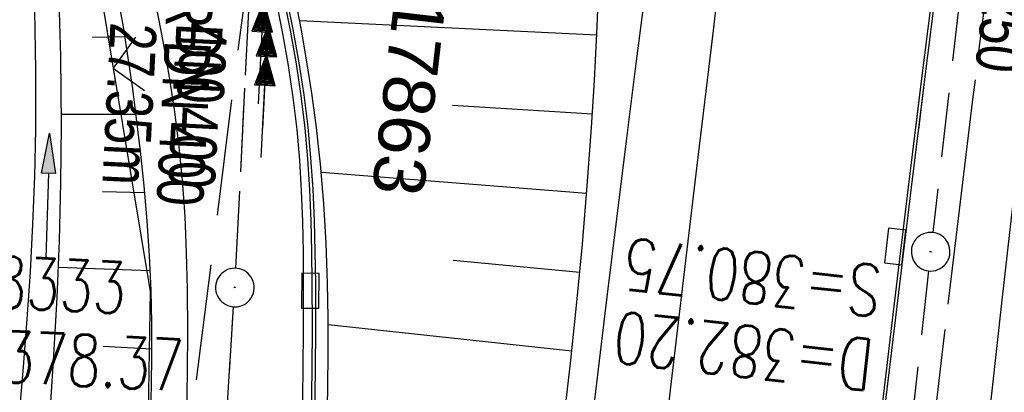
# Model space of a CAD drawing. Extents: x 508275 to 508667, y 447201 to 448341.
# Tile 22 of 33: x 508467 to 508505, y 448059 to 448073. Entities that reach past the tile are written whole.
import ezdxf
from ezdxf import colors
from ezdxf.entities.mleader import LeaderData, LeaderLine
from ezdxf.math import Vec2, Vec3

# ---------------------------------------------------------------- set-up
doc = ezdxf.new("R2010")
doc.units = 0
doc.header["$LTSCALE"] = 10
doc.header["$MEASUREMENT"] = 0
for name, pattern in [('ACAD_ISO16W100', [73, 15, -6.5, 15, -6.5, 15, -7, 1, -7]), ('ACHSE', [5.5, 4, -0.5, 0.5, -0.5]), ('AUSGEZOGEN', [0]), ('LT00', [0]), ('LT12', [0.4, 0.3, -0.1]), ('STRICHLINIE2', [0.375, 0.25, -0.125])]:
    doc.linetypes.add(name, pattern=pattern)
doc.layers.get('0').update_dxf_attribs({"linetype": 'LT00'})
for name, color, linetype in [('--EK_FBR', 250, 'LT00'), ('--EK_Halt-Pfeil', 4, 'LT00'), ('--EK_Haltung', 7, 'STRICHLINIE2'), ('--EK_Haltung-Text', 140, 'LT00'), ('--EK_Schacht-Text', 5, 'LT00'), ('--EL_Halt-Pfeil', 4, 'LT00'), ('--EL_Haltung', 182, 'STRICHLINIE2'), ('--EL_Haltung-Text', 182, 'LT00'), ('-AX-093', 35, 'ACHSE'), ('BAB-KABEL', 220, 'ACAD_ISO16W100'), ('DL', 182, 'LT12'), ('DL_PFEIL', 201, 'LT00'), ('DL_TEXT', 182, 'LT00'), ('FESTPKT_TEXT_A', 211, 'LT00'), ('PFEIL', 140, 'AUSGEZOGEN'), ('V125_AFBR_BAB', 250, 'LT00'), ('V125_H_BORD', 8, 'LT00'), ('V125_LD_MARK', 250, 'LT00'), ('V126_AFBR_BAB', 250, 'LT00'), ('V126_BOESCH', 250, 'LT00'), ('V126_BOSCHUNG', 250, 'LT00'), ('V126_GRABEN', 250, 'LT00'), ('V126_H_BORD', 8, 'LT00'), ('V126_KA_PRUF', 182, 'LT00'), ('V126_LD_MARK', 250, 'LT00'), ('V126_RINNE', 182, 'LT00'), ('V126_SINKK', 182, 'LT00'), ('V126_ZAUN', 40, 'LT00')]:
    doc.layers.add(name, color=color, linetype=linetype)
doc.styles.add('Haltungsbeschriftung', font='ARIAL.TTF', dxfattribs={"width": 0.75})
doc.styles.add('schachtbeschriftung', font='romans.shx', dxfattribs={"width": 0.75, "height": 2})
doc.styles.get("Standard").update_dxf_attribs({"font": 'ARIAL.TTF'})

# ---------------------------------------------------------------- blocks, each defined once
blk = doc.blocks.new('Pfreil3')
at = {"layer": 'PFEIL'}
blk.add_hatch(color=256, dxfattribs=at).paths.add_polyline_path([(-1.549, 0.273), (-1.549, -0.273), (0, 0)])
for p, q in [((-1.549, 0), (-4.831, 0)), ((-1.549, -0.273), (-1.549, 0.273)), ((-1.549, 0.273), (0, 0)), ((0, 0), (-1.549, -0.273))]:
    blk.add_line(p, q, dxfattribs=at)
blk = doc.blocks.new('_None')
blk = doc.blocks.new('SYMB0024')
at = {"color": 0, "linetype": 'ByBlock'}
for p, q in [((-0.5, 0.5), (0, 0)), ((0, 0), (0.5, 0.5))]:
    blk.add_line(p, q, dxfattribs=at)
blk = doc.blocks.new('SYMB0003')
at = {"color": 0, "linetype": 'ByBlock'}
for p, q in [((-0.015712, 0), (0.010166, 0.012015)), ((0, -0.021257), (-0.015712, 0)), ((0.010166, 0.012015), (0, -0.021257))]:
    blk.add_line(p, q, dxfattribs=at)
for points in [[(-0.031395, 0.499013), (-0.093691, 0.491144), (-0.154509, 0.475528), (-0.21289, 0.452414), (-0.267913, 0.422164), (-0.318712, 0.385257), (-0.364484, 0.342274), (-0.404509, 0.293893), (-0.438154, 0.240877), (-0.464888, 0.184062), (-0.484292, 0.124345), (-0.496058, 0.062667), (-0.5, 0)], [(0.5, 0), (0.496057, 0.062667), (0.484292, 0.124345), (0.464888, 0.184062), (0.438153, 0.240877), (0.404509, 0.293893), (0.364484, 0.342274), (0.318712, 0.385257), (0.267913, 0.422164), (0.21289, 0.452414), (0.154509, 0.475528), (0.093691, 0.491144), (0.031395, 0.499013), (-0.031395, 0.499013)], [(-0.5, 0), (-0.496058, -0.062667), (-0.484292, -0.124345), (-0.464888, -0.184062), (-0.438154, -0.240877), (-0.404509, -0.293893), (-0.364485, -0.342274), (-0.318712, -0.385257), (-0.267914, -0.422164), (-0.21289, -0.452414), (-0.154509, -0.475529), (-0.093691, -0.491144), (-0.031395, -0.499014), (0.031395, -0.499014)], [(0.031395, -0.499014), (0.093691, -0.491144), (0.154509, -0.475529), (0.21289, -0.452414), (0.267914, -0.422164), (0.318712, -0.385257), (0.364485, -0.342274), (0.404509, -0.293893), (0.438154, -0.240877), (0.464889, -0.184062), (0.484292, -0.124345), (0.496058, -0.062667), (0.5, 0)]]:
    blk.add_lwpolyline(points, dxfattribs=at)
blk = doc.blocks.new('SYMB0652')
at = {"color": 0, "linetype": 'ByBlock'}
blk.add_lwpolyline([(-0.15, -0.075), (0.15, -0.075), (0.15, 0.075), (-0.15, 0.075), (-0.15, -0.075)], dxfattribs=at)
blk = doc.blocks.new('SYMB0070')
at = {"color": 0, "linetype": 'ByBlock'}
for p, q in [((0.5, 0), (0.2, 0.1)), ((0.2, 0.1), (0.2, 0)), ((-0.5, 0), (0.2, 0)), ((0.468, 0), (0.21, 0.086)), ((0.21, 0.086), (0.21, -0.086)), ((0.21, -0.086), (0.468, 0)), ((0.22, -0.072), (0.437, 0)), ((0.23, -0.058), (0.405, 0)), ((0.24, -0.045), (0.374, 0)), ((0.342, 0), (0.25, 0.031)), ((0.25, 0.031), (0.25, -0.031)), ((0.25, -0.031), (0.342, 0)), ((0.26, -0.017), (0.31, 0)), ((0.27, -0.003), (0.279, 0))]:
    blk.add_line(p, q, dxfattribs=at)
for points in [[(0.2, 0), (0.2, -0.1), (0.5, 0)], [(0.437, 0), (0.22, 0.072), (0.22, -0.072)], [(0.405, 0), (0.23, 0.058), (0.23, -0.058)], [(0.374, 0), (0.24, 0.045), (0.24, -0.045)], [(0.31, 0), (0.26, 0.017), (0.26, -0.017)], [(0.279, 0), (0.27, 0.003), (0.27, -0.003)]]:
    blk.add_lwpolyline(points, dxfattribs=at)

msp = doc.modelspace()

# ---------------------------------------------------------------- linework, layer by layer
at = {"layer": '--EK_FBR'}
for points in [[(508485.014, 448020.147), (508485.421, 448024.118), (508485.829, 448028.09), (508486.241, 448032.06), (508486.657, 448036.031), (508487.081, 448040), (508487.513, 448043.969), (508488.204, 448050.131), (508488.917, 448056.29), (508489.653, 448062.447), (508490.41, 448068.601), (508490.748, 448071.3), (508491.092, 448073.998), (508491.441, 448076.696), (508491.681, 448078.517), (508491.922, 448080.337), (508492.164, 448082.157), (508492.634, 448085.709), (508493.102, 448089.261), (508493.568, 448092.814)], [(508477.822, 448057.868), (508477.849, 448059.575), (508477.865, 448061.284), (508477.867, 448062.994), (508477.858, 448064.186), (508477.835, 448065.378), (508477.792, 448066.568), (508477.722, 448067.755), (508477.619, 448068.938), (508477.469, 448070.186), (508477.282, 448071.429), (508477.063, 448072.668), (508476.818, 448073.903)], [(508473.335, 448057.931), (508473.364, 448059.531), (508473.376, 448061.132), (508473.364, 448062.734), (508473.33, 448064.15), (508473.267, 448065.565), (508473.17, 448066.977), (508473.033, 448068.384), (508472.863, 448069.719), (508472.657, 448071.049), (508472.423, 448072.375), (508472.166, 448073.699)]]:
    msp.add_lwpolyline(points, dxfattribs=at)
at = {"layer": '--EK_FBR', "color": 2}
for points in [[(508493.051, 447986.342), (508493.75, 447994.431), (508494.173, 447999.212), (508494.605, 448003.991), (508495.047, 448008.77), (508495.501, 448013.548), (508495.969, 448018.324), (508496.448, 448023.063), (508496.939, 448027.8), (508497.443, 448032.536), (508497.957, 448037.271), (508498.479, 448042.005), (508499.032, 448046.947), (508499.594, 448051.888), (508500.166, 448056.828), (508500.748, 448061.766), (508501.343, 448066.703), (508501.848, 448070.811), (508502.36, 448074.918), (508502.878, 448079.025), (508503.401, 448083.13), (508503.927, 448087.236), (508504.454, 448091.341)], [(508501.624, 448068.992), (508501.848, 448070.811), (508502.36, 448074.918), (508502.878, 448079.024), (508503.401, 448083.13), (508503.927, 448087.236), (508504.454, 448091.341)], [(508497.375, 447988.818), (508497.816, 447993.87), (508498.267, 447998.921), (508498.729, 448003.97), (508499.202, 448009.019), (508499.632, 448013.501), (508500.073, 448017.982), (508500.526, 448022.462), (508500.991, 448026.94), (508501.471, 448031.417), (508501.842, 448034.793), (508502.221, 448038.169), (508502.604, 448041.543), (508502.991, 448044.918), (508503.379, 448048.292), (508503.768, 448051.666), (508504.155, 448055.041), (508504.569, 448058.681), (508504.982, 448062.321), (508505.396, 448065.961)]]:
    msp.add_lwpolyline(points, dxfattribs=at)
at = {"layer": '--EK_Haltung'}
for p, q in [((508475.24, 448063.557), (508476.526, 448089.37)), ((508505.049, 448088.991), (508502.287, 448064.944)), ((508502.119, 448063.454), (508497.879, 448025.088)), ((508472.921, 448027.58), (508475.154, 448062.059))]:
    msp.add_line(p, q, dxfattribs=at)
at = {"layer": '--EL_Haltung'}
for p, q in [((508475.24, 448063.557), (508476.526, 448089.37)), ((508505.049, 448088.991), (508502.287, 448064.944)), ((508502.119, 448063.454), (508497.879, 448025.088)), ((508472.921, 448027.58), (508475.154, 448062.059))]:
    msp.add_line(p, q, dxfattribs=at)
at = {"layer": '-AX-093', "ltscale": 0.2}
msp.add_lwpolyline([(508513.432, 448137.561), (508511.925, 448128.136), (508510.44, 448118.484), (508509.011, 448108.824), (508507.637, 448099.156), (508506.316, 448089.48), (508505.047, 448079.798), (508503.827, 448070.109), (508502.655, 448060.415), (508501.529, 448050.714), (508500.448, 448041.009), (508499.411, 448031.299), (508498.415, 448021.585), (508497.459, 448011.867), (508496.542, 448002.144), (508495.661, 447992.419), (508494.815, 447982.691)], dxfattribs=at)
at = {"layer": 'BAB-KABEL', "ltscale": 0.03, "flags": 128}
msp.add_lwpolyline([(508483.284, 448141.058), (508483.035, 448139.227), (508479.751, 448113.403), (508481.527, 448103.17), (508480.164, 448094.262), (508478.935, 448090.579), (508477.433, 448087.401), (508476.34, 448080.034), (508472.781, 448052.024), (508471.007, 448040.418), (508470.052, 448032.878), (508469.506, 448025.92), (508468.687, 448016.779), (508466.83, 447996.179), (508463.714, 447929.595), (508460.374, 447843.858), (508458.4, 447784.541), (508457.287, 447767.197), (508455.205, 447723.038), (508453.729, 447699.288), (508451.379, 447637.698), (508449.204, 447601.324), (508447.463, 447580.353), (508445.551, 447556.949), (508439.899, 447511.622), (508435.634, 447479.341), (508431.536, 447447.33), (508425.814, 447408.25), (508422.058, 447386.255), (508419.489, 447370.364), (508419.463, 447366.692), (508417.017, 447353.034), (508419.671, 447348.567), (508418.263, 447336.935), (508413.792, 447330.933), (508402.026, 447282.819), (508386.099, 447280.447), (508366.681, 447274.025), (508361.372, 447269.698), (508361.657, 447256.667), (508362.195, 447223.902)], dxfattribs=at)
at = {"layer": 'DL'}
for p, q in [((508475.24, 448063.557), (508476.526, 448089.37)), ((508472.921, 448027.58), (508475.154, 448062.059))]:
    msp.add_line(p, q, dxfattribs=at)
at = {"layer": 'V125_AFBR_BAB', "color": 2}
msp.add_lwpolyline([(508501.624, 448068.992), (508501.848, 448070.811), (508502.36, 448074.918), (508502.878, 448079.024), (508503.401, 448083.13), (508503.927, 448087.236), (508504.454, 448091.341)], dxfattribs=at)
at = {"layer": 'V125_H_BORD'}
msp.add_lwpolyline([(508501.739, 448068.946), (508501.967, 448070.792), (508502.481, 448074.887), (508503.001, 448078.98), (508503.524, 448083.073), (508504.05, 448087.166), (508504.577, 448091.259)], dxfattribs=at)
at = {"layer": 'V125_LD_MARK'}
msp.add_lwpolyline([(508496.309, 448099.542), (508496.2, 448097.774), (508496.087, 448096.006), (508495.967, 448094.239), (508495.837, 448092.473), (508495.67, 448090.432), (508495.486, 448088.393), (508495.288, 448086.354), (508495.078, 448084.317), (508494.858, 448082.281), (508494.631, 448080.245), (508494.338, 448077.682), (508494.038, 448075.119), (508493.735, 448072.558), (508493.688, 448072.167)], dxfattribs=at)
at = {"layer": 'V126_AFBR_BAB'}
for points in [[(508485.014, 448020.147), (508485.421, 448024.118), (508485.829, 448028.09), (508486.241, 448032.06), (508486.657, 448036.031), (508487.081, 448040), (508487.513, 448043.969), (508488.204, 448050.131), (508488.917, 448056.29), (508489.653, 448062.447), (508490.41, 448068.601), (508490.748, 448071.3), (508491.092, 448073.998), (508491.441, 448076.696), (508491.681, 448078.517), (508491.922, 448080.337), (508492.164, 448082.157), (508492.634, 448085.709), (508493.102, 448089.261), (508493.568, 448092.814)], [(508477.822, 448057.868), (508477.849, 448059.575), (508477.865, 448061.284), (508477.867, 448062.994), (508477.858, 448064.186), (508477.835, 448065.378), (508477.792, 448066.568), (508477.722, 448067.755), (508477.619, 448068.938), (508477.469, 448070.186), (508477.282, 448071.429), (508477.063, 448072.668), (508476.818, 448073.903)], [(508473.335, 448057.931), (508473.364, 448059.531), (508473.376, 448061.132), (508473.364, 448062.734), (508473.33, 448064.15), (508473.267, 448065.565), (508473.17, 448066.977), (508473.033, 448068.384), (508472.863, 448069.719), (508472.657, 448071.049), (508472.423, 448072.375), (508472.166, 448073.699)]]:
    msp.add_lwpolyline(points, dxfattribs=at)
at = {"layer": 'V126_AFBR_BAB', "color": 0}
for points in [[(508493.051, 447986.342), (508493.75, 447994.431), (508494.173, 447999.212), (508494.605, 448003.991), (508495.047, 448008.77), (508495.501, 448013.548), (508495.969, 448018.324), (508496.448, 448023.063), (508496.939, 448027.8), (508497.443, 448032.536), (508497.957, 448037.271), (508498.479, 448042.005), (508499.032, 448046.947), (508499.594, 448051.888), (508500.166, 448056.828), (508500.748, 448061.766), (508501.343, 448066.703), (508501.848, 448070.811), (508502.36, 448074.918), (508502.878, 448079.025), (508503.401, 448083.13), (508503.927, 448087.236), (508504.454, 448091.341)], [(508497.375, 447988.818), (508497.816, 447993.87), (508498.267, 447998.921), (508498.729, 448003.97), (508499.202, 448009.019), (508499.632, 448013.501), (508500.073, 448017.982), (508500.526, 448022.462), (508500.991, 448026.94), (508501.471, 448031.417), (508501.842, 448034.793), (508502.221, 448038.169), (508502.604, 448041.543), (508502.991, 448044.918), (508503.379, 448048.292), (508503.768, 448051.666), (508504.155, 448055.041), (508504.569, 448058.681), (508504.982, 448062.321), (508505.396, 448065.961)]]:
    msp.add_lwpolyline(points, dxfattribs=at)
at = {"layer": 'V126_BOESCH'}
for points in [[(508467.119, 448087.601), (508467.539, 448086.305), (508467.953, 448085.007), (508468.356, 448083.705), (508468.742, 448082.398), (508469.375, 448080.054), (508469.938, 448077.692), (508470.432, 448075.312), (508470.861, 448072.92), (508471.224, 448070.516), (508471.526, 448068.104), (508471.667, 448066.752), (508471.785, 448065.399), (508471.877, 448064.044), (508471.937, 448062.688), (508471.963, 448061.45), (508471.965, 448060.211), (508471.948, 448058.972), (508471.918, 448057.732)], [(508487.982, 448057.744), (508488.235, 448059.991), (508488.471, 448062.241), (508488.686, 448064.496), (508488.877, 448066.756), (508489.041, 448069.022), (508489.152, 448070.846), (508489.246, 448072.669), (508489.326, 448074.487)], [(508478.778, 448057.557), (508478.803, 448058.916), (508478.817, 448060.273), (508478.817, 448061.629), (508478.797, 448062.987), (508478.744, 448064.526), (508478.656, 448066.064), (508478.53, 448067.599), (508478.36, 448069.128), (508478.19, 448070.353), (508477.996, 448071.574), (508477.783, 448072.792), (508477.558, 448074.008)]]:
    msp.add_lwpolyline(points, dxfattribs=at)
at = {"layer": 'V126_BOSCHUNG'}
for p, q in [((508489.243, 448072.602), (508477.716, 448073.162)), ((508469.676, 448072.529), (508470.919, 448072.556)), ((508489.074, 448069.532), (508483.642, 448069.873)), ((508468.471, 448069.532), (508471.354, 448069.533)), ((508488.852, 448066.452), (508478.559, 448067.273)), ((508470.066, 448066.533), (508471.69, 448066.502)), ((508488.583, 448063.389), (508483.668, 448063.857)), ((508468.351, 448063.601), (508471.906, 448063.465)), ((508488.273, 448060.344), (508478.818, 448061.366)), ((508470.086, 448060.532), (508471.966, 448060.425))]:
    msp.add_line(p, q, dxfattribs=at)
at = {"layer": 'V126_GRABEN'}
for points in [[(508468.034, 448057.953), (508468.18, 448060.181), (508468.299, 448062.41), (508468.39, 448064.64), (508468.449, 448066.872), (508468.472, 448069.104), (508468.45, 448071.756), (508468.372, 448074.407), (508468.238, 448077.057), (508468.046, 448079.703), (508467.797, 448082.343), (508467.488, 448084.977), (508467.119, 448087.601), (508466.852, 448089.276), (508466.565, 448090.947), (508466.262, 448092.616), (508465.95, 448094.282), (508465.633, 448095.948)], [(508464.716, 448095.692), (508465.017, 448094.023), (508465.314, 448092.353), (508465.602, 448090.682), (508465.879, 448089.008), (508466.139, 448087.332), (508466.459, 448085.049), (508466.74, 448082.76), (508466.979, 448080.465), (508467.174, 448078.167), (508467.322, 448075.866), (508467.422, 448073.564), (508467.471, 448071.261), (508467.467, 448068.959), (508467.425, 448067.113), (508467.352, 448065.268), (508467.252, 448063.424), (508467.129, 448061.581), (508466.988, 448059.738), (508466.834, 448057.896)]]:
    msp.add_lwpolyline(points, dxfattribs=at)
at = {"layer": 'V126_H_BORD'}
for points in [[(508493.016, 447984.56), (508493.872, 447994.425), (508494.298, 447999.209), (508494.733, 448003.993), (508495.177, 448008.775), (508495.631, 448013.557), (508496.096, 448018.338), (508497.074, 448028.02), (508498.101, 448037.697), (508499.175, 448047.369), (508500.295, 448057.036), (508501.46, 448066.697), (508501.967, 448070.792), (508502.481, 448074.887), (508503.001, 448078.98), (508503.524, 448083.073), (508504.05, 448087.166), (508504.577, 448091.259)], [(508478.301, 448057.902), (508478.328, 448059.594), (508478.342, 448061.286), (508478.339, 448062.98), (508478.323, 448064.197), (508478.291, 448065.413), (508478.237, 448066.627), (508478.155, 448067.838), (508478.041, 448069.046), (508477.885, 448070.288), (508477.694, 448071.526), (508477.474, 448072.759), (508477.229, 448073.99)]]:
    msp.add_lwpolyline(points, dxfattribs=at)
at = {"layer": 'V126_LD_MARK'}
msp.add_lwpolyline([(508496.309, 448099.542), (508496.2, 448097.774), (508496.087, 448096.006), (508495.967, 448094.239), (508495.837, 448092.473), (508495.67, 448090.432), (508495.486, 448088.393), (508495.288, 448086.354), (508495.078, 448084.317), (508494.858, 448082.281), (508494.631, 448080.245), (508494.338, 448077.682), (508494.038, 448075.119), (508493.735, 448072.558), (508493.428, 448069.996), (508493.121, 448067.435), (508492.626, 448063.302), (508492.135, 448059.168), (508491.648, 448055.034)], dxfattribs=at)
at = {"layer": 'V126_RINNE'}
msp.add_lwpolyline([(508477.119, 448073.954), (508477.361, 448072.721), (508477.577, 448071.485), (508477.764, 448070.244), (508477.915, 448068.999), (508478.023, 448067.802), (508478.098, 448066.602), (508478.148, 448065.399), (508478.177, 448064.194), (508478.191, 448062.988), (508478.195, 448061.293), (508478.185, 448059.599), (508478.163, 448057.906)], dxfattribs=at)
at = {"layer": 'V126_ZAUN'}
msp.add_line((508468.024, 448086.119), (508470.481, 448071.321), dxfattribs=at)
msp.add_lwpolyline([(508470.481, 448071.321), (508471.92, 448062.654), (508471.81, 448056.441)], dxfattribs=at)

# ---------------------------------------------------------------- block references
at = {"layer": '--EK_Halt-Pfeil', "xscale": 3.999999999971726, "yscale": 4, "zscale": 4, "rotation": 87.14783000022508}
msp.add_blockref('SYMB0070', (508476.391, 448070.98), dxfattribs=at)
at = {"layer": '--EL_Halt-Pfeil', "xscale": 3.999999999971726, "yscale": 4, "zscale": 4, "rotation": 87.14783000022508}
msp.add_blockref('SYMB0070', (508476.327, 448069.859), dxfattribs=at)
at = {"layer": 'DL_PFEIL', "xscale": 3.999999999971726, "yscale": 4, "zscale": 4, "rotation": 87.14783000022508}
msp.add_blockref('SYMB0070', (508476.221, 448071.937), dxfattribs=at)
at = {"layer": 'PFEIL', "rotation": 88.31429733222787}
msp.add_blockref('Pfreil3', (508468.011, 448068.793), dxfattribs=at)
at = {"layer": 'V126_KA_PRUF', "xscale": 1.50000000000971, "yscale": 1.5, "zscale": 1.5, "rotation": 263.3832000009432}
for p in [(508502.202, 448064.2), (508475.202, 448062.809)]:
    msp.add_blockref('SYMB0003', p, dxfattribs=at)
at = {"layer": 'V126_SINKK', "yscale": 4.5, "zscale": 4.5}
for p, xscale, rotation in [((508500.82, 448064.402), 4.499999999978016, 263.3832000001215), ((508478.127, 448062.686), 4.499999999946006, 269.4713966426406)]:
    msp.add_blockref('SYMB0652', p, dxfattribs=dict(at, xscale=xscale, rotation=rotation))
at = {"layer": 'V126_ZAUN', "xscale": 2.099999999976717, "yscale": 2.099999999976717, "zscale": 2.1, "rotation": 279.426589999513}
msp.add_blockref('SYMB0024', (508470.481, 448071.321), dxfattribs=at)

# ---------------------------------------------------------------- texts
at = {"layer": '--EK_Haltung-Text', "style": 'Haltungsbeschriftung', "width": 0.75}
for s, p in [('2.9‰ 27.35m', (508470.624, 448078.141)), ('StBR DN 400', (508473.181, 448078.013))]:
    msp.add_text(s, height=1.8, rotation=-92.8522, dxfattribs=at).set_placement(p)
at = {"layer": '--EK_Schacht-Text', "style": 'schachtbeschriftung', "width": 0.75}
for s, rotation, p in [('S=380.75', -186.308, (508500.379, 448063.641)), ('178333', -2.8522, (508463.223, 448062.167)), ('D=382.20', -186.308, (508500.063, 448060.78)), ('D=378.37', -2.8522, (508463.08, 448059.29))]:
    msp.add_text(s, height=2, rotation=rotation, dxfattribs=at).set_placement(p)
at = {"layer": '--EL_Haltung-Text', "style": 'Haltungsbeschriftung', "width": 0.75}
for s, rotation, p in [('KMZR DN 250', -96.5528, (508505.321, 448083.448)), ('StBR DN 400', -92.8522, (508472.727, 448077.333))]:
    msp.add_text(s, height=1.8, rotation=rotation, dxfattribs=at).set_placement(p)
at = {"layer": 'DL_TEXT', "style": 'Haltungsbeschriftung', "width": 0.75}
msp.add_text('StBR 400', height=1.8, rotation=-92.8522, dxfattribs=at).set_placement((508473.36, 448078.052))

# ---------------------------------------------------------------- leaders
at = {"layer": 'FESTPKT_TEXT_A'}
ml = msp.add_multileader_mtext('Standard', dxfattribs=at)
ml.set_content('{\\H0.09x;\\P\\H11.111x; 17863 \\~\\P\\H0.09x;   }', color=256)
ml.set_leader_properties(color=256, linetype='ByLayer', lineweight=-1)
ml.set_arrow_properties(name='NONE')
ml.build(insert=Vec2(0, 0))
ml.multileader.update_dxf_attribs({"has_text_frame": 1, "text_left_attachment_type": 2, "text_right_attachment_type": 2, "dogleg_length": 1, "arrow_head_size": 0.18})
ctx = ml.context
ctx.base_point, ctx.char_height, ctx.arrow_head_size, ctx.landing_gap_size, ctx.plane_origin, ctx.plane_x_axis, ctx.plane_y_axis = Vec3(508482.167, 448075.221), 2, 0.18, 0.3, Vec3(508502.553, 448047.358), Vec3(-0.115228, -0.993339), Vec3(0.993339, -0.115228)
ctx.left_attachment, ctx.right_attachment = 2, 2
notes = []
notes.append((ctx, [(0, (1, 1, 0), (508482.282, 448076.214), (-0.115228, -0.993339), 1, [(0, [(508489.487, 448081.745)], 0, [])])]))
ctx.mtext.insert, ctx.mtext.text_direction, ctx.mtext.rotation, ctx.mtext.line_spacing_factor, ctx.mtext.flow_direction = Vec3(508483.698, 448074.741), Vec3(-0.115228, -0.993339), 4.596904, 0.7, 5
for ctx, leaders in notes:
    for number, flags, end, landing, length, lines in leaders:
        leader = LeaderData()
        leader.index, (leader.has_last_leader_line, leader.has_dogleg_vector, leader.attachment_direction) = number, flags
        leader.last_leader_point, leader.dogleg_vector, leader.dogleg_length = Vec3(end), Vec3(landing), length
        for number, points, colour, breaks in lines:
            line = LeaderLine()
            line.index, line.vertices, line.color, line.breaks = number, Vec3.list(points), colors.encode_raw_color(colour), breaks
            leader.lines.append(line)
        ctx.leaders.append(leader)

doc.saveas('drawing.dxf')
